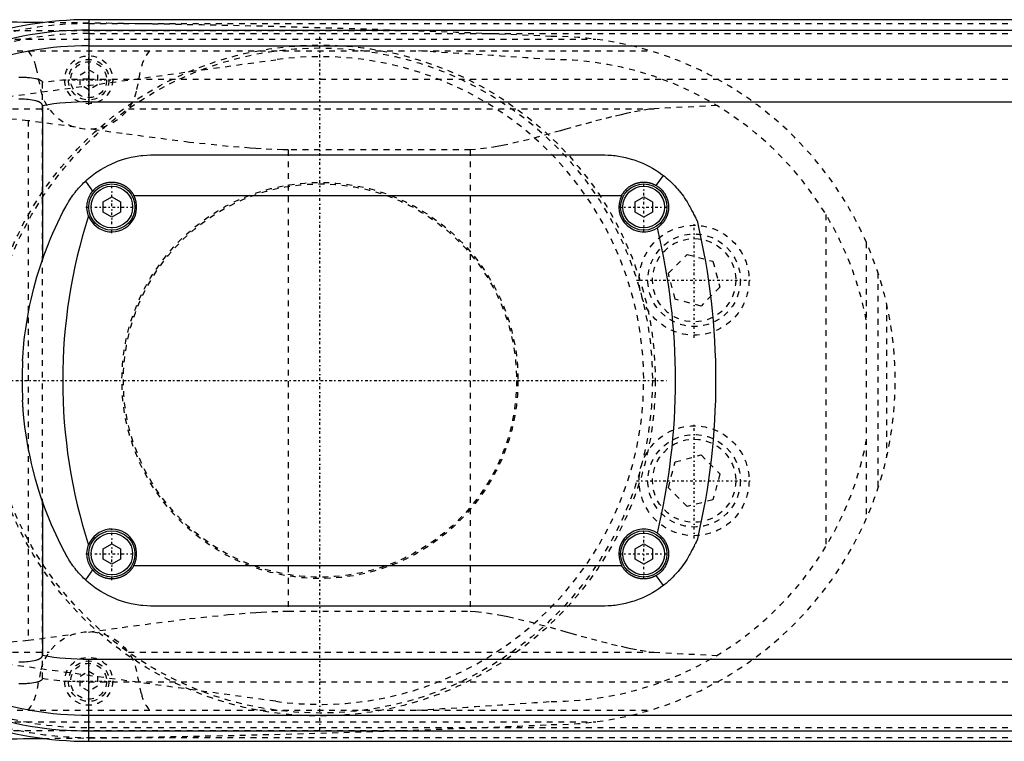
# Model space of a CAD drawing. Extents: x -702 to 139, y -105 to 105.
# Tile 5 of 9: x -452 to -282, y -62 to 62. Entities that reach past the tile are written whole.
import ezdxf

# ---------------------------------------------------------------- set-up
doc = ezdxf.new("R2010")
doc.units = 0
doc.linetypes.add('CENTER', pattern=[1.5, 0.45, -0.5, 0.05, -0.5])
doc.linetypes.add('DASHED', pattern=[2, 1, -1])
for name, color, linetype in [('AM_0', 7, 'CONTINUOUS'), ('AM_3', 7, 'DASHED'), ('AM_7', 7, 'CENTER')]:
    doc.layers.add(name, color=color, linetype=linetype)

msp = doc.modelspace()

# ---------------------------------------------------------------- linework, layer by layer
at = {"layer": 'AM_0', "color": 7, "linetype": 'CONTINUOUS'}
for p, q in [((50, 62.39), (-440, 62.39)), ((-440, 62.39), (-440, 48.19)), ((-440, 60.6), (50, 60.6)), ((-440, 57.89), (50, 57.89)), ((-440, 48.19), (50, 48.19)), ((-448, 47.52), (-448, 20.89)), ((-429, 39), (-351, 39)), ((-440.54, 34.48), (-439.33, 32.73)), ((-341.85, 33.72), (-340.59, 35.44)), ((-437.5, 30.87), (-436, 31.73)), ((-437.5, 29.13), (-437.5, 30.87)), ((-436, 31.73), (-434.5, 30.87)), ((-434.5, 30.87), (-434.5, 29.13)), ((-432.19, 32), (-347.81, 32)), ((-345.5, 30.87), (-344, 31.73)), ((-345.5, 29.13), (-345.5, 30.87)), ((-344, 31.73), (-342.5, 30.87)), ((-342.5, 30.87), (-342.5, 29.13)), ((-436, 28.27), (-437.5, 29.13)), ((-434.5, 29.13), (-436, 28.27)), ((-344, 28.27), (-345.5, 29.13)), ((-342.5, 29.13), (-344, 28.27)), ((-448, -20.89), (-448, -47.52)), ((-437.5, -29.13), (-436, -28.27)), ((-436, -28.27), (-434.5, -29.13)), ((-345.5, -29.13), (-344, -28.27)), ((-344, -28.27), (-342.5, -29.13)), ((-437.5, -30.87), (-437.5, -29.13)), ((-434.5, -29.13), (-434.5, -30.87)), ((-345.5, -30.87), (-345.5, -29.13)), ((-342.5, -29.13), (-342.5, -30.87)), ((-436, -31.73), (-437.5, -30.87)), ((-434.5, -30.87), (-436, -31.73)), ((-432.19, -32), (-347.81, -32)), ((-344, -31.73), (-345.5, -30.87)), ((-342.5, -30.87), (-344, -31.73)), ((-439.33, -32.73), (-440.54, -34.48)), ((-340.59, -35.44), (-341.85, -33.72)), ((-351, -39), (-429, -39)), ((-440, -62.39), (-440, -48.19)), ((-440, -48.19), (50, -48.19)), ((-440, -57.89), (50, -57.89)), ((-440, -60.6), (50, -60.6)), ((-440, -62.39), (50, -62.39))]:
    msp.add_line(p, q, dxfattribs=at)
for points in [[(-448, 47.52, 0), (-448, 47.53, 0), (-448, 47.54, 0), (-448, 47.55, 0), (-448, 47.55, 0), (-448, 47.56, 0), (-448, 47.57, 0), (-448, 47.57, 0), (-448, 47.58, 0), (-448.01, 47.59, 0), (-448.01, 47.6, 0), (-448.01, 47.61, 0), (-448.01, 47.61, 0), (-448.01, 47.62, 0), (-448.01, 47.63, 0), (-448.02, 47.64, 0), (-448.02, 47.65, 0), (-448.02, 47.66, 0), (-448.02, 47.66, 0), (-448.02, 47.67, 0), (-448.03, 47.67, 0), (-448.03, 47.68, 0), (-448.03, 47.69, 0), (-448.03, 47.69, 0), (-448.04, 47.7, 0), (-448.04, 47.71, 0), (-448.04, 47.71, 0), (-448.04, 47.72, 0), (-448.05, 47.73, 0), (-448.05, 47.73, 0), (-448.06, 47.74, 0), (-448.06, 47.75, 0), (-448.07, 47.76, 0), (-448.07, 47.76, 0), (-448.07, 47.77, 0), (-448.07, 47.78, 0), (-448.08, 47.78, 0), (-448.08, 47.79, 0), (-448.09, 47.8, 0), (-448.09, 47.81, 0), (-448.1, 47.81, 0), (-448.1, 47.81, 0), (-448.11, 47.82, 0), (-448.11, 47.83, 0), (-448.12, 47.83, 0), (-448.12, 47.84, 0), (-448.13, 47.85, 0), (-448.13, 47.85, 0), (-448.13, 47.86, 0), (-448.14, 47.86, 0), (-448.15, 47.87, 0), (-448.17, 47.89, 0), (-448.21, 47.93, 0), (-448.23, 47.95, 0), (-448.25, 47.97, 0), (-448.3, 48, 0), (-448.34, 48.03, 0), (-448.39, 48.06, 0), (-448.44, 48.09, 0), (-448.49, 48.11, 0), (-448.51, 48.13, 0), (-448.54, 48.14, 0), (-448.59, 48.16, 0), (-448.64, 48.19, 0), (-448.67, 48.2, 0), (-448.69, 48.21, 0), (-448.75, 48.23, 0), (-448.8, 48.25, 0), (-448.82, 48.26, 0), (-448.85, 48.27, 0), (-448.9, 48.28, 0), (-448.95, 48.3, 0), (-449.13, 48.35, 0), (-449.46, 48.43, 0), (-449.8, 48.49, 0), (-450.14, 48.54, 0), (-450.46, 48.57, 0), (-450.62, 48.58, 0), (-450.78, 48.6, 0), (-451.1, 48.62, 0), (-451.42, 48.63, 0), (-451.74, 48.63, 0), (-452.07, 48.63, 0)], [(-440.54, 34.48, 0), (-440.25, 34.74, 0), (-439.69, 35.22, 0), (-439.11, 35.66, 0), (-438.82, 35.88, 0), (-438.52, 36.08, 0), (-437.91, 36.48, 0), (-437.29, 36.84, 0), (-436.65, 37.18, 0), (-436, 37.49, 0), (-435.35, 37.77, 0), (-435.01, 37.9, 0), (-434.68, 38.02, 0), (-434.01, 38.25, 0), (-433.33, 38.44, 0), (-432.66, 38.6, 0), (-431.98, 38.74, 0), (-431.31, 38.84, 0), (-430.97, 38.89, 0), (-430.64, 38.92, 0), (-429.97, 38.97, 0), (-429.32, 39, 0), (-429, 39, 0)], [(-351, 39, 0), (-350.71, 39, 0), (-350.13, 38.98, 0), (-349.55, 38.94, 0), (-349.25, 38.91, 0), (-348.95, 38.88, 0), (-348.35, 38.79, 0), (-347.75, 38.69, 0), (-347.15, 38.56, 0), (-346.55, 38.41, 0), (-345.95, 38.23, 0), (-345.65, 38.14, 0), (-345.35, 38.03, 0), (-344.76, 37.81, 0), (-344.17, 37.57, 0), (-343.59, 37.3, 0), (-343.02, 37.01, 0), (-342.46, 36.7, 0), (-342.18, 36.53, 0), (-341.91, 36.36, 0), (-341.37, 36.01, 0), (-340.84, 35.63, 0), (-340.59, 35.44, 0)], [(-443.98, 30.04, 0), (-443.9, 30.18, 0), (-443.75, 30.46, 0), (-443.59, 30.73, 0), (-443.51, 30.86, 0), (-443.43, 31, 0), (-443.26, 31.26, 0), (-443.08, 31.52, 0), (-442.91, 31.78, 0), (-442.72, 32.03, 0), (-442.54, 32.29, 0), (-442.44, 32.41, 0), (-442.34, 32.53, 0), (-442.15, 32.78, 0), (-441.95, 33.02, 0), (-441.74, 33.25, 0), (-441.53, 33.49, 0), (-441.32, 33.71, 0), (-441.21, 33.83, 0), (-441.1, 33.94, 0), (-440.88, 34.16, 0), (-440.65, 34.38, 0), (-440.54, 34.48, 0)], [(-439.33, 32.73, 0), (-439.3, 32.75, 0), (-439.25, 32.81, 0), (-439.2, 32.87, 0), (-439.17, 32.9, 0), (-439.15, 32.93, 0), (-439.1, 32.98, 0), (-439.04, 33.04, 0), (-438.99, 33.09, 0), (-438.93, 33.14, 0), (-438.88, 33.19, 0), (-438.85, 33.22, 0), (-438.82, 33.25, 0), (-438.76, 33.3, 0), (-438.7, 33.35, 0), (-438.64, 33.39, 0), (-438.58, 33.44, 0), (-438.51, 33.49, 0), (-438.48, 33.51, 0), (-438.45, 33.53, 0), (-438.39, 33.58, 0), (-438.32, 33.62, 0), (-438.29, 33.64, 0), (-438.25, 33.66, 0), (-438.18, 33.7, 0), (-438.12, 33.74, 0), (-438.08, 33.76, 0), (-438.05, 33.78, 0), (-437.98, 33.82, 0), (-437.9, 33.86, 0), (-437.83, 33.89, 0), (-437.76, 33.92, 0), (-437.69, 33.96, 0), (-437.65, 33.97, 0), (-437.61, 33.99, 0), (-437.54, 34.02, 0), (-437.46, 34.04, 0), (-437.39, 34.07, 0), (-437.31, 34.09, 0), (-437.24, 34.12, 0), (-437.2, 34.13, 0), (-437.16, 34.14, 0), (-437.08, 34.16, 0), (-437.01, 34.18, 0), (-436.93, 34.2, 0), (-436.85, 34.22, 0), (-436.77, 34.23, 0), (-436.73, 34.24, 0), (-436.69, 34.24, 0), (-436.62, 34.26, 0), (-436.54, 34.27, 0), (-436.46, 34.28, 0), (-436.38, 34.28, 0), (-436.31, 34.29, 0), (-436.27, 34.29, 0), (-436.23, 34.29, 0), (-436.15, 34.3, 0), (-436.08, 34.3, 0), (-436, 34.3, 0), (-435.92, 34.3, 0), (-435.85, 34.3, 0), (-435.81, 34.3, 0), (-435.77, 34.29, 0), (-435.69, 34.29, 0), (-435.62, 34.28, 0), (-435.58, 34.28, 0), (-435.54, 34.28, 0), (-435.46, 34.27, 0), (-435.38, 34.26, 0), (-435.34, 34.25, 0), (-435.31, 34.24, 0), (-435.23, 34.23, 0), (-435.15, 34.22, 0), (-435.07, 34.2, 0), (-434.99, 34.18, 0), (-434.92, 34.16, 0), (-434.88, 34.15, 0), (-434.84, 34.14, 0), (-434.76, 34.12, 0), (-434.69, 34.09, 0), (-434.61, 34.07, 0), (-434.54, 34.04, 0), (-434.46, 34.02, 0), (-434.42, 34, 0), (-434.39, 33.99, 0), (-434.31, 33.96, 0), (-434.24, 33.92, 0), (-434.17, 33.89, 0), (-434.09, 33.85, 0), (-434.02, 33.82, 0), (-433.99, 33.8, 0), (-433.95, 33.78, 0), (-433.88, 33.74, 0), (-433.81, 33.7, 0), (-433.75, 33.66, 0), (-433.68, 33.62, 0), (-433.61, 33.58, 0), (-433.58, 33.55, 0), (-433.55, 33.53, 0), (-433.48, 33.49, 0), (-433.42, 33.44, 0), (-433.36, 33.39, 0), (-433.3, 33.34, 0), (-433.24, 33.3, 0), (-433.21, 33.27, 0), (-433.18, 33.25, 0), (-433.12, 33.19, 0), (-433.07, 33.14, 0), (-433.04, 33.12, 0), (-433.01, 33.09, 0), (-432.96, 33.04, 0), (-432.9, 32.98, 0), (-432.88, 32.96, 0), (-432.85, 32.93, 0), (-432.8, 32.87, 0), (-432.75, 32.81, 0), (-432.7, 32.75, 0), (-432.65, 32.69, 0), (-432.6, 32.63, 0), (-432.58, 32.6, 0), (-432.55, 32.57, 0), (-432.51, 32.51, 0), (-432.46, 32.44, 0), (-432.42, 32.38, 0), (-432.37, 32.31, 0), (-432.33, 32.24, 0), (-432.31, 32.21, 0), (-432.29, 32.17, 0), (-432.25, 32.11, 0), (-432.21, 32.04, 0), (-432.19, 32, 0)], [(-347.81, 32, 0), (-347.79, 32.03, 0), (-347.76, 32.09, 0), (-347.73, 32.14, 0), (-347.71, 32.17, 0), (-347.7, 32.2, 0), (-347.66, 32.25, 0), (-347.63, 32.31, 0), (-347.59, 32.36, 0), (-347.56, 32.42, 0), (-347.52, 32.47, 0), (-347.5, 32.5, 0), (-347.48, 32.52, 0), (-347.44, 32.57, 0), (-347.41, 32.63, 0), (-347.37, 32.68, 0), (-347.33, 32.72, 0), (-347.29, 32.77, 0), (-347.27, 32.8, 0), (-347.25, 32.82, 0), (-347.2, 32.87, 0), (-347.16, 32.91, 0), (-347.14, 32.94, 0), (-347.12, 32.96, 0), (-347.08, 33, 0), (-347.03, 33.05, 0), (-347.01, 33.07, 0), (-346.99, 33.09, 0), (-346.94, 33.13, 0), (-346.9, 33.18, 0), (-346.85, 33.22, 0), (-346.8, 33.26, 0), (-346.76, 33.3, 0), (-346.73, 33.32, 0), (-346.71, 33.34, 0), (-346.66, 33.38, 0), (-346.61, 33.42, 0), (-346.56, 33.46, 0), (-346.5, 33.5, 0), (-346.45, 33.53, 0), (-346.42, 33.55, 0), (-346.4, 33.57, 0), (-346.34, 33.6, 0), (-346.29, 33.64, 0), (-346.24, 33.67, 0), (-346.18, 33.71, 0), (-346.12, 33.74, 0), (-346.1, 33.75, 0), (-346.07, 33.77, 0), (-346.01, 33.8, 0), (-345.95, 33.83, 0), (-345.89, 33.86, 0), (-345.84, 33.89, 0), (-345.78, 33.92, 0), (-345.75, 33.93, 0), (-345.72, 33.94, 0), (-345.66, 33.97, 0), (-345.6, 33.99, 0), (-345.54, 34.02, 0), (-345.47, 34.04, 0), (-345.41, 34.06, 0), (-345.38, 34.07, 0), (-345.35, 34.08, 0), (-345.29, 34.1, 0), (-345.23, 34.12, 0), (-345.2, 34.13, 0), (-345.16, 34.14, 0), (-345.1, 34.16, 0), (-345.04, 34.17, 0), (-345.01, 34.18, 0), (-344.98, 34.19, 0), (-344.91, 34.2, 0), (-344.85, 34.22, 0), (-344.79, 34.23, 0), (-344.72, 34.24, 0), (-344.66, 34.25, 0), (-344.63, 34.25, 0), (-344.6, 34.26, 0), (-344.53, 34.27, 0), (-344.47, 34.27, 0), (-344.41, 34.28, 0), (-344.34, 34.29, 0), (-344.28, 34.29, 0), (-344.25, 34.29, 0), (-344.22, 34.29, 0), (-344.15, 34.3, 0), (-344.09, 34.3, 0), (-344.03, 34.3, 0), (-343.97, 34.3, 0), (-343.91, 34.3, 0), (-343.87, 34.3, 0), (-343.84, 34.3, 0), (-343.78, 34.29, 0), (-343.72, 34.29, 0), (-343.65, 34.29, 0), (-343.59, 34.28, 0), (-343.53, 34.27, 0), (-343.5, 34.27, 0), (-343.47, 34.27, 0), (-343.4, 34.26, 0), (-343.34, 34.25, 0), (-343.27, 34.24, 0), (-343.21, 34.23, 0), (-343.15, 34.21, 0), (-343.12, 34.21, 0), (-343.08, 34.2, 0), (-343.02, 34.19, 0), (-342.96, 34.17, 0), (-342.93, 34.16, 0), (-342.9, 34.16, 0), (-342.83, 34.14, 0), (-342.77, 34.12, 0), (-342.74, 34.11, 0), (-342.71, 34.1, 0), (-342.65, 34.08, 0), (-342.58, 34.06, 0), (-342.52, 34.04, 0), (-342.46, 34.02, 0), (-342.4, 33.99, 0), (-342.37, 33.98, 0), (-342.34, 33.97, 0), (-342.28, 33.94, 0), (-342.22, 33.92, 0), (-342.16, 33.89, 0), (-342.1, 33.86, 0), (-342.05, 33.83, 0), (-342.02, 33.82, 0), (-341.99, 33.8, 0), (-341.93, 33.77, 0), (-341.87, 33.74, 0), (-341.85, 33.72, 0)], [(-340.59, 35.44, 0), (-340.43, 35.31, 0), (-340.11, 35.05, 0), (-339.8, 34.79, 0), (-339.65, 34.65, 0), (-339.5, 34.52, 0), (-339.21, 34.24, 0), (-338.92, 33.96, 0), (-338.64, 33.67, 0), (-338.37, 33.38, 0), (-338.11, 33.09, 0), (-337.98, 32.93, 0), (-337.86, 32.78, 0), (-337.61, 32.48, 0), (-337.37, 32.17, 0), (-337.14, 31.85, 0), (-336.92, 31.53, 0), (-336.71, 31.21, 0), (-336.6, 31.04, 0), (-336.5, 30.88, 0), (-336.3, 30.55, 0), (-336.11, 30.21, 0), (-336.02, 30.04, 0)], [(-440.03, 28.49, 0), (-440.07, 28.61, 0), (-440.14, 28.85, 0), (-440.2, 29.09, 0), (-440.23, 29.21, 0), (-440.25, 29.34, 0), (-440.28, 29.58, 0), (-440.3, 29.83, 0), (-440.3, 30.08, 0), (-440.29, 30.33, 0), (-440.26, 30.58, 0), (-440.24, 30.7, 0), (-440.22, 30.82, 0), (-440.17, 31.07, 0), (-440.1, 31.31, 0), (-440.01, 31.54, 0), (-439.92, 31.77, 0), (-439.81, 32, 0), (-439.75, 32.11, 0), (-439.69, 32.21, 0), (-439.55, 32.42, 0), (-439.4, 32.63, 0), (-439.33, 32.73, 0)], [(-341.85, 33.72, 0), (-341.81, 33.7, 0), (-341.74, 33.66, 0), (-341.67, 33.62, 0), (-341.64, 33.59, 0), (-341.61, 33.57, 0), (-341.54, 33.53, 0), (-341.48, 33.48, 0), (-341.41, 33.43, 0), (-341.35, 33.38, 0), (-341.28, 33.33, 0), (-341.25, 33.31, 0), (-341.22, 33.28, 0), (-341.16, 33.23, 0), (-341.1, 33.18, 0), (-341.04, 33.12, 0), (-340.98, 33.07, 0), (-340.93, 33.01, 0), (-340.9, 32.98, 0), (-340.87, 32.95, 0), (-340.82, 32.89, 0), (-340.76, 32.83, 0), (-340.74, 32.8, 0), (-340.71, 32.77, 0), (-340.66, 32.71, 0), (-340.61, 32.64, 0), (-340.58, 32.61, 0), (-340.56, 32.58, 0), (-340.51, 32.51, 0), (-340.46, 32.45, 0), (-340.42, 32.38, 0), (-340.37, 32.31, 0), (-340.33, 32.24, 0), (-340.31, 32.21, 0), (-340.29, 32.17, 0), (-340.25, 32.1, 0), (-340.21, 32.03, 0), (-340.17, 31.96, 0), (-340.14, 31.89, 0), (-340.1, 31.82, 0), (-340.09, 31.78, 0), (-340.07, 31.74, 0), (-340.04, 31.67, 0), (-340.01, 31.59, 0), (-339.98, 31.52, 0), (-339.95, 31.44, 0), (-339.92, 31.36, 0), (-339.91, 31.32, 0), (-339.9, 31.28, 0), (-339.87, 31.2, 0), (-339.85, 31.13, 0), (-339.83, 31.05, 0), (-339.81, 30.97, 0), (-339.79, 30.89, 0), (-339.78, 30.85, 0), (-339.78, 30.81, 0), (-339.76, 30.73, 0), (-339.75, 30.65, 0), (-339.74, 30.57, 0), (-339.73, 30.49, 0), (-339.72, 30.41, 0), (-339.72, 30.37, 0), (-339.71, 30.33, 0), (-339.71, 30.24, 0), (-339.7, 30.16, 0), (-339.7, 30.12, 0), (-339.7, 30.08, 0), (-339.7, 30, 0), (-339.7, 29.92, 0), (-339.7, 29.88, 0), (-339.7, 29.84, 0), (-339.71, 29.76, 0), (-339.71, 29.68, 0), (-339.72, 29.6, 0), (-339.73, 29.52, 0), (-339.74, 29.44, 0), (-339.74, 29.4, 0), (-339.75, 29.36, 0), (-339.76, 29.28, 0), (-339.78, 29.2, 0), (-339.79, 29.12, 0), (-339.81, 29.04, 0), (-339.83, 28.96, 0), (-339.84, 28.92, 0), (-339.85, 28.88, 0), (-339.87, 28.8, 0), (-339.89, 28.73, 0), (-339.92, 28.65, 0), (-339.94, 28.57, 0), (-339.97, 28.5, 0), (-339.98, 28.46, 0), (-340, 28.42, 0), (-340.03, 28.35, 0), (-340.06, 28.28, 0), (-340.09, 28.2, 0), (-340.13, 28.13, 0), (-340.16, 28.06, 0), (-340.18, 28.02, 0), (-340.2, 27.99, 0), (-340.24, 27.91, 0), (-340.28, 27.84, 0), (-340.32, 27.78, 0), (-340.36, 27.71, 0), (-340.41, 27.64, 0), (-340.43, 27.61, 0), (-340.45, 27.57, 0), (-340.5, 27.51, 0), (-340.54, 27.44, 0), (-340.57, 27.41, 0), (-340.59, 27.38, 0), (-340.64, 27.31, 0), (-340.69, 27.25, 0), (-340.72, 27.22, 0), (-340.75, 27.19, 0), (-340.8, 27.13, 0), (-340.85, 27.07, 0), (-340.91, 27.01, 0), (-340.97, 26.95, 0), (-341.03, 26.89, 0), (-341.06, 26.87, 0), (-341.09, 26.84, 0), (-341.15, 26.78, 0), (-341.21, 26.73, 0), (-341.27, 26.68, 0), (-341.33, 26.63, 0), (-341.4, 26.58, 0), (-341.43, 26.55, 0), (-341.46, 26.53, 0), (-341.53, 26.48, 0), (-341.6, 26.43, 0), (-341.63, 26.41, 0)], [(-451.44, 3.41, 0), (-451.44, 3.41, 0), (-451.44, 3.41, 0), (-451.44, 3.41, 0), (-451.44, 3.41, 0), (-451.44, 3.41, 0), (-451.44, 3.41, 0), (-451.44, 3.41, 0), (-451.44, 3.41, 0), (-451.44, 3.41, 0), (-451.44, 3.42, 0), (-451.44, 3.42, 0), (-451.44, 3.42, 0), (-451.44, 3.42, 0), (-451.44, 3.42, 0), (-451.44, 3.42, 0), (-451.44, 3.42, 0), (-451.44, 3.42, 0), (-451.44, 3.42, 0), (-451.44, 3.42, 0), (-451.44, 3.42, 0), (-451.44, 3.42, 0), (-451.44, 3.42, 0), (-451.44, 3.42, 0), (-451.44, 3.42, 0), (-451.44, 3.42, 0), (-451.44, 3.42, 0), (-451.44, 3.42, 0), (-451.44, 3.42, 0), (-451.44, 3.42, 0), (-451.44, 3.42, 0), (-451.44, 3.42, 0), (-451.44, 3.42, 0), (-451.44, 3.42, 0), (-451.44, 3.42, 0), (-451.44, 3.43, 0), (-451.44, 3.43, 0), (-451.44, 3.43, 0), (-451.44, 3.43, 0), (-451.44, 3.44, 0), (-451.44, 3.45, 0), (-451.44, 3.45, 0), (-451.44, 3.46, 0), (-451.44, 3.46, 0), (-451.44, 3.47, 0), (-451.44, 3.48, 0), (-451.44, 3.49, 0), (-451.44, 3.5, 0), (-451.44, 3.5, 0), (-451.44, 3.51, 0), (-451.44, 3.52, 0), (-451.44, 3.53, 0), (-451.44, 3.53, 0), (-451.43, 3.54, 0), (-451.43, 3.55, 0), (-451.43, 3.56, 0), (-451.43, 3.56, 0), (-451.43, 3.57, 0), (-451.43, 3.58, 0), (-451.43, 3.59, 0), (-451.43, 3.63, 0), (-451.43, 3.7, 0), (-451.42, 3.77, 0), (-451.42, 3.85, 0), (-451.41, 3.94, 0), (-451.41, 3.98, 0), (-451.41, 4.03, 0), (-451.4, 4.12, 0), (-451.39, 4.23, 0), (-451.36, 4.63, 0), (-451.33, 5.03, 0), (-451.3, 5.47, 0), (-451.21, 6.44, 0), (-451.08, 7.57, 0), (-450.9, 8.91, 0), (-450.67, 10.45, 0), (-450.36, 12.16, 0), (-450.17, 13.07, 0), (-449.97, 14.02, 0), (-449.49, 15.98, 0), (-448.95, 17.91, 0), (-448.36, 19.84, 0), (-447.69, 21.74, 0), (-446.97, 23.63, 0), (-446.59, 24.56, 0), (-446.19, 25.49, 0), (-445.35, 27.33, 0), (-444.45, 29.15, 0), (-443.98, 30.04, 0)], [(-336.02, 30.04, 0), (-335.97, 29.95, 0), (-335.87, 29.75, 0), (-335.77, 29.56, 0), (-335.71, 29.46, 0), (-335.66, 29.36, 0), (-335.56, 29.16, 0), (-335.46, 28.97, 0), (-335.36, 28.78, 0), (-335.27, 28.59, 0), (-335.18, 28.41, 0), (-335.13, 28.33, 0), (-335.09, 28.24, 0), (-335.01, 28.08, 0), (-334.94, 27.93, 0), (-334.9, 27.84, 0), (-334.89, 27.82, 0), (-334.87, 27.8, 0), (-334.87, 27.79, 0), (-334.86, 27.77, 0), (-334.85, 27.75, 0), (-334.84, 27.73, 0), (-334.83, 27.71, 0), (-334.82, 27.69, 0), (-334.81, 27.67, 0), (-334.81, 27.66, 0), (-334.8, 27.65, 0), (-334.79, 27.63, 0), (-334.78, 27.61, 0), (-334.77, 27.59, 0), (-334.76, 27.57, 0), (-334.76, 27.55, 0), (-334.75, 27.54, 0), (-334.75, 27.54, 0), (-334.74, 27.52, 0), (-334.73, 27.5, 0), (-334.73, 27.5, 0), (-334.72, 27.49, 0), (-334.72, 27.47, 0), (-334.71, 27.46, 0), (-334.71, 27.45, 0), (-334.7, 27.45, 0), (-334.7, 27.43, 0), (-334.69, 27.42, 0), (-334.69, 27.41, 0), (-334.68, 27.4, 0), (-334.68, 27.39, 0), (-334.68, 27.39, 0), (-334.67, 27.38, 0), (-334.67, 27.38, 0), (-334.67, 27.37, 0), (-334.67, 27.36, 0), (-334.66, 27.36, 0), (-334.66, 27.36, 0), (-334.66, 27.35, 0), (-334.66, 27.35, 0), (-334.66, 27.35, 0), (-334.66, 27.35, 0), (-334.66, 27.35, 0)], [(-443.98, -30.04, 0), (-444.41, -29.21, 0), (-445.25, -27.54, 0), (-446.04, -25.84, 0), (-446.41, -24.98, 0), (-446.78, -24.12, 0), (-447.46, -22.38, 0), (-448.09, -20.62, 0), (-448.67, -18.85, 0), (-449.2, -17.06, 0), (-449.67, -15.26, 0), (-449.89, -14.36, 0), (-450.09, -13.45, 0), (-450.46, -11.63, 0), (-450.77, -9.81, 0), (-451.03, -8.01, 0), (-451.21, -6.45, 0), (-451.32, -5.17, 0), (-451.36, -4.67, 0), (-451.37, -4.59, 0), (-451.38, -4.45, 0), (-451.39, -4.32, 0), (-451.39, -4.26, 0), (-451.39, -4.2, 0), (-451.4, -4.09, 0), (-451.41, -3.99, 0), (-451.41, -3.9, 0), (-451.42, -3.82, 0), (-451.42, -3.75, 0), (-451.42, -3.72, 0), (-451.43, -3.68, 0), (-451.43, -3.63, 0), (-451.43, -3.58, 0), (-451.43, -3.55, 0), (-451.43, -3.54, 0), (-451.43, -3.54, 0), (-451.44, -3.53, 0), (-451.44, -3.53, 0), (-451.44, -3.52, 0), (-451.44, -3.52, 0), (-451.44, -3.51, 0), (-451.44, -3.51, 0), (-451.44, -3.5, 0), (-451.44, -3.5, 0), (-451.44, -3.49, 0), (-451.44, -3.49, 0), (-451.44, -3.48, 0), (-451.44, -3.48, 0), (-451.44, -3.47, 0), (-451.44, -3.47, 0), (-451.44, -3.47, 0), (-451.44, -3.47, 0), (-451.44, -3.46, 0), (-451.44, -3.46, 0), (-451.44, -3.45, 0), (-451.44, -3.45, 0), (-451.44, -3.45, 0), (-451.44, -3.45, 0), (-451.44, -3.44, 0), (-451.44, -3.44, 0), (-451.44, -3.44, 0), (-451.44, -3.44, 0), (-451.44, -3.43, 0), (-451.44, -3.43, 0), (-451.44, -3.43, 0), (-451.44, -3.43, 0), (-451.44, -3.42, 0), (-451.44, -3.42, 0), (-451.44, -3.42, 0), (-451.44, -3.42, 0), (-451.44, -3.42, 0), (-451.44, -3.42, 0), (-451.44, -3.42, 0), (-451.44, -3.42, 0), (-451.44, -3.41, 0), (-451.44, -3.41, 0), (-451.44, -3.41, 0)], [(-341.63, -26.41, 0), (-341.6, -26.43, 0), (-341.53, -26.48, 0), (-341.46, -26.53, 0), (-341.43, -26.55, 0), (-341.4, -26.58, 0), (-341.33, -26.63, 0), (-341.27, -26.68, 0), (-341.21, -26.73, 0), (-341.15, -26.78, 0), (-341.08, -26.84, 0), (-341.06, -26.87, 0), (-341.03, -26.89, 0), (-340.97, -26.95, 0), (-340.91, -27.01, 0), (-340.85, -27.07, 0), (-340.8, -27.13, 0), (-340.75, -27.19, 0), (-340.72, -27.22, 0), (-340.69, -27.25, 0), (-340.64, -27.31, 0), (-340.59, -27.38, 0), (-340.57, -27.41, 0), (-340.54, -27.44, 0), (-340.5, -27.51, 0), (-340.45, -27.57, 0), (-340.43, -27.61, 0), (-340.41, -27.64, 0), (-340.36, -27.71, 0), (-340.32, -27.78, 0), (-340.28, -27.84, 0), (-340.24, -27.91, 0), (-340.2, -27.99, 0), (-340.18, -28.02, 0), (-340.16, -28.06, 0), (-340.13, -28.13, 0), (-340.09, -28.2, 0), (-340.06, -28.28, 0), (-340.03, -28.35, 0), (-340, -28.42, 0), (-339.98, -28.46, 0), (-339.97, -28.5, 0), (-339.94, -28.57, 0), (-339.92, -28.65, 0), (-339.89, -28.73, 0), (-339.87, -28.8, 0), (-339.85, -28.88, 0), (-339.84, -28.92, 0), (-339.83, -28.96, 0), (-339.81, -29.04, 0), (-339.79, -29.12, 0), (-339.78, -29.2, 0), (-339.76, -29.28, 0), (-339.75, -29.36, 0), (-339.74, -29.4, 0), (-339.74, -29.44, 0), (-339.73, -29.52, 0), (-339.72, -29.6, 0), (-339.71, -29.68, 0), (-339.71, -29.76, 0), (-339.7, -29.84, 0), (-339.7, -29.88, 0), (-339.7, -29.92, 0), (-339.7, -30, 0), (-339.7, -30.08, 0), (-339.7, -30.12, 0), (-339.7, -30.16, 0), (-339.71, -30.24, 0), (-339.71, -30.32, 0), (-339.72, -30.37, 0), (-339.72, -30.41, 0), (-339.73, -30.49, 0), (-339.74, -30.57, 0), (-339.75, -30.65, 0), (-339.76, -30.73, 0), (-339.78, -30.81, 0), (-339.78, -30.85, 0), (-339.79, -30.89, 0), (-339.81, -30.97, 0), (-339.83, -31.05, 0), (-339.85, -31.13, 0), (-339.87, -31.21, 0), (-339.9, -31.28, 0), (-339.91, -31.32, 0), (-339.92, -31.36, 0), (-339.95, -31.44, 0), (-339.98, -31.52, 0), (-340.01, -31.59, 0), (-340.04, -31.67, 0), (-340.07, -31.74, 0), (-340.09, -31.78, 0), (-340.1, -31.82, 0), (-340.14, -31.89, 0), (-340.17, -31.96, 0), (-340.21, -32.03, 0), (-340.25, -32.1, 0), (-340.29, -32.17, 0), (-340.31, -32.21, 0), (-340.33, -32.24, 0), (-340.37, -32.31, 0), (-340.42, -32.38, 0), (-340.46, -32.45, 0), (-340.51, -32.51, 0), (-340.56, -32.58, 0), (-340.58, -32.61, 0), (-340.61, -32.64, 0), (-340.66, -32.71, 0), (-340.71, -32.77, 0), (-340.74, -32.8, 0), (-340.76, -32.83, 0), (-340.82, -32.89, 0), (-340.87, -32.95, 0), (-340.9, -32.98, 0), (-340.93, -33.01, 0), (-340.98, -33.07, 0), (-341.04, -33.12, 0), (-341.1, -33.18, 0), (-341.16, -33.23, 0), (-341.22, -33.28, 0), (-341.25, -33.31, 0), (-341.28, -33.33, 0), (-341.35, -33.38, 0), (-341.41, -33.43, 0), (-341.48, -33.48, 0), (-341.54, -33.53, 0), (-341.61, -33.57, 0), (-341.64, -33.6, 0), (-341.67, -33.62, 0), (-341.74, -33.66, 0), (-341.81, -33.7, 0), (-341.85, -33.72, 0)], [(-439.33, -32.73, 0), (-439.4, -32.63, 0), (-439.55, -32.43, 0), (-439.69, -32.21, 0), (-439.75, -32.11, 0), (-439.81, -32, 0), (-439.92, -31.77, 0), (-440.01, -31.54, 0), (-440.1, -31.31, 0), (-440.17, -31.07, 0), (-440.22, -30.82, 0), (-440.24, -30.7, 0), (-440.26, -30.58, 0), (-440.29, -30.33, 0), (-440.3, -30.08, 0), (-440.3, -29.83, 0), (-440.28, -29.58, 0), (-440.25, -29.34, 0), (-440.23, -29.21, 0), (-440.2, -29.09, 0), (-440.14, -28.85, 0), (-440.07, -28.61, 0), (-440.03, -28.49, 0)], [(-334.66, -27.35, 0), (-334.66, -27.35, 0), (-334.66, -27.35, 0), (-334.66, -27.35, 0), (-334.66, -27.35, 0), (-334.66, -27.36, 0), (-334.66, -27.36, 0), (-334.67, -27.37, 0), (-334.67, -27.37, 0), (-334.67, -27.38, 0), (-334.68, -27.39, 0), (-334.68, -27.39, 0), (-334.68, -27.39, 0), (-334.68, -27.4, 0), (-334.69, -27.41, 0), (-334.69, -27.42, 0), (-334.7, -27.44, 0), (-334.71, -27.45, 0), (-334.71, -27.46, 0), (-334.71, -27.46, 0), (-334.72, -27.48, 0), (-334.73, -27.49, 0), (-334.73, -27.5, 0), (-334.73, -27.51, 0), (-334.74, -27.52, 0), (-334.75, -27.54, 0), (-334.75, -27.55, 0), (-334.76, -27.56, 0), (-334.77, -27.58, 0), (-334.78, -27.6, 0), (-334.79, -27.61, 0), (-334.79, -27.63, 0), (-334.8, -27.65, 0), (-334.81, -27.67, 0), (-334.81, -27.68, 0), (-334.83, -27.7, 0), (-334.84, -27.72, 0), (-334.85, -27.74, 0), (-334.86, -27.76, 0), (-334.87, -27.79, 0), (-334.87, -27.8, 0), (-334.88, -27.81, 0), (-334.89, -27.83, 0), (-334.9, -27.86, 0), (-334.95, -27.94, 0), (-335.02, -28.1, 0), (-335.11, -28.27, 0), (-335.15, -28.36, 0), (-335.19, -28.44, 0), (-335.28, -28.62, 0), (-335.37, -28.8, 0), (-335.47, -28.99, 0), (-335.56, -29.17, 0), (-335.66, -29.36, 0), (-335.71, -29.46, 0), (-335.77, -29.56, 0), (-335.87, -29.75, 0), (-335.97, -29.95, 0), (-336.02, -30.04, 0)], [(-440.54, -34.48, 0), (-440.65, -34.38, 0), (-440.88, -34.16, 0), (-441.1, -33.94, 0), (-441.21, -33.83, 0), (-441.32, -33.71, 0), (-441.53, -33.49, 0), (-441.74, -33.25, 0), (-441.95, -33.02, 0), (-442.15, -32.78, 0), (-442.34, -32.53, 0), (-442.44, -32.41, 0), (-442.54, -32.29, 0), (-442.72, -32.04, 0), (-442.9, -31.78, 0), (-443.08, -31.52, 0), (-443.26, -31.26, 0), (-443.42, -31, 0), (-443.51, -30.86, 0), (-443.59, -30.73, 0), (-443.75, -30.46, 0), (-443.9, -30.18, 0), (-443.98, -30.04, 0)], [(-336.02, -30.04, 0), (-336.12, -30.22, 0), (-336.31, -30.56, 0), (-336.51, -30.9, 0), (-336.62, -31.06, 0), (-336.72, -31.23, 0), (-336.94, -31.56, 0), (-337.17, -31.89, 0), (-337.41, -32.21, 0), (-337.65, -32.53, 0), (-337.91, -32.84, 0), (-338.04, -33, 0), (-338.17, -33.15, 0), (-338.43, -33.45, 0), (-338.71, -33.74, 0), (-338.98, -34.02, 0), (-339.26, -34.3, 0), (-339.55, -34.57, 0), (-339.7, -34.7, 0), (-339.84, -34.83, 0), (-340.14, -35.08, 0), (-340.44, -35.32, 0), (-340.59, -35.44, 0)], [(-432.19, -32, 0), (-432.21, -32.04, 0), (-432.25, -32.11, 0), (-432.29, -32.17, 0), (-432.31, -32.21, 0), (-432.33, -32.24, 0), (-432.37, -32.31, 0), (-432.42, -32.38, 0), (-432.46, -32.44, 0), (-432.51, -32.51, 0), (-432.55, -32.57, 0), (-432.58, -32.6, 0), (-432.6, -32.63, 0), (-432.65, -32.69, 0), (-432.7, -32.75, 0), (-432.75, -32.81, 0), (-432.8, -32.87, 0), (-432.85, -32.93, 0), (-432.88, -32.95, 0), (-432.9, -32.98, 0), (-432.96, -33.04, 0), (-433.01, -33.09, 0), (-433.04, -33.12, 0), (-433.06, -33.14, 0), (-433.12, -33.19, 0), (-433.18, -33.25, 0), (-433.21, -33.27, 0), (-433.24, -33.3, 0), (-433.3, -33.34, 0), (-433.36, -33.39, 0), (-433.42, -33.44, 0), (-433.48, -33.49, 0), (-433.55, -33.53, 0), (-433.58, -33.55, 0), (-433.61, -33.58, 0), (-433.68, -33.62, 0), (-433.75, -33.66, 0), (-433.81, -33.7, 0), (-433.88, -33.74, 0), (-433.95, -33.78, 0), (-433.99, -33.8, 0), (-434.02, -33.82, 0), (-434.09, -33.85, 0), (-434.17, -33.89, 0), (-434.24, -33.92, 0), (-434.31, -33.96, 0), (-434.39, -33.99, 0), (-434.42, -34, 0), (-434.46, -34.02, 0), (-434.54, -34.04, 0), (-434.61, -34.07, 0), (-434.69, -34.09, 0), (-434.76, -34.12, 0), (-434.84, -34.14, 0), (-434.88, -34.15, 0), (-434.92, -34.16, 0), (-434.99, -34.18, 0), (-435.07, -34.2, 0), (-435.15, -34.21, 0), (-435.23, -34.23, 0), (-435.3, -34.24, 0), (-435.34, -34.25, 0), (-435.38, -34.26, 0), (-435.46, -34.27, 0), (-435.54, -34.28, 0), (-435.58, -34.28, 0), (-435.61, -34.28, 0), (-435.69, -34.29, 0), (-435.77, -34.29, 0), (-435.81, -34.3, 0), (-435.85, -34.3, 0), (-435.92, -34.3, 0), (-436, -34.3, 0), (-436.07, -34.3, 0), (-436.15, -34.3, 0), (-436.23, -34.29, 0), (-436.27, -34.29, 0), (-436.31, -34.29, 0), (-436.38, -34.28, 0), (-436.46, -34.28, 0), (-436.54, -34.27, 0), (-436.62, -34.26, 0), (-436.69, -34.24, 0), (-436.73, -34.24, 0), (-436.77, -34.23, 0), (-436.85, -34.22, 0), (-436.93, -34.2, 0), (-437, -34.18, 0), (-437.08, -34.16, 0), (-437.16, -34.14, 0), (-437.2, -34.13, 0), (-437.24, -34.12, 0), (-437.31, -34.1, 0), (-437.39, -34.07, 0), (-437.46, -34.04, 0), (-437.54, -34.02, 0), (-437.61, -33.99, 0), (-437.65, -33.97, 0), (-437.69, -33.96, 0), (-437.76, -33.92, 0), (-437.83, -33.89, 0), (-437.9, -33.86, 0), (-437.98, -33.82, 0), (-438.05, -33.78, 0), (-438.08, -33.76, 0), (-438.12, -33.74, 0), (-438.18, -33.7, 0), (-438.25, -33.66, 0), (-438.29, -33.64, 0), (-438.32, -33.62, 0), (-438.39, -33.58, 0), (-438.45, -33.53, 0), (-438.48, -33.51, 0), (-438.52, -33.49, 0), (-438.58, -33.44, 0), (-438.64, -33.39, 0), (-438.7, -33.35, 0), (-438.76, -33.3, 0), (-438.82, -33.25, 0), (-438.85, -33.22, 0), (-438.88, -33.2, 0), (-438.93, -33.14, 0), (-438.99, -33.09, 0), (-439.04, -33.04, 0), (-439.1, -32.98, 0), (-439.15, -32.93, 0), (-439.17, -32.9, 0), (-439.2, -32.87, 0), (-439.25, -32.81, 0), (-439.3, -32.75, 0), (-439.33, -32.73, 0)], [(-341.85, -33.72, 0), (-341.87, -33.74, 0), (-341.93, -33.77, 0), (-341.99, -33.8, 0), (-342.02, -33.82, 0), (-342.05, -33.83, 0), (-342.1, -33.86, 0), (-342.16, -33.89, 0), (-342.22, -33.92, 0), (-342.28, -33.94, 0), (-342.34, -33.97, 0), (-342.37, -33.98, 0), (-342.4, -33.99, 0), (-342.46, -34.02, 0), (-342.52, -34.04, 0), (-342.58, -34.06, 0), (-342.65, -34.08, 0), (-342.71, -34.1, 0), (-342.74, -34.11, 0), (-342.77, -34.12, 0), (-342.83, -34.14, 0), (-342.9, -34.16, 0), (-342.93, -34.16, 0), (-342.96, -34.17, 0), (-343.02, -34.19, 0), (-343.08, -34.2, 0), (-343.12, -34.21, 0), (-343.15, -34.21, 0), (-343.21, -34.23, 0), (-343.27, -34.24, 0), (-343.34, -34.25, 0), (-343.4, -34.26, 0), (-343.47, -34.27, 0), (-343.5, -34.27, 0), (-343.53, -34.27, 0), (-343.59, -34.28, 0), (-343.65, -34.29, 0), (-343.72, -34.29, 0), (-343.78, -34.29, 0), (-343.84, -34.3, 0), (-343.87, -34.3, 0), (-343.91, -34.3, 0), (-343.97, -34.3, 0), (-344.03, -34.3, 0), (-344.09, -34.3, 0), (-344.15, -34.3, 0), (-344.22, -34.29, 0), (-344.25, -34.29, 0), (-344.28, -34.29, 0), (-344.34, -34.29, 0), (-344.41, -34.28, 0), (-344.47, -34.27, 0), (-344.53, -34.27, 0), (-344.6, -34.26, 0), (-344.63, -34.25, 0), (-344.66, -34.25, 0), (-344.72, -34.24, 0), (-344.79, -34.23, 0), (-344.85, -34.22, 0), (-344.91, -34.2, 0), (-344.98, -34.19, 0), (-345.01, -34.18, 0), (-345.04, -34.17, 0), (-345.1, -34.16, 0), (-345.16, -34.14, 0), (-345.2, -34.13, 0), (-345.23, -34.12, 0), (-345.29, -34.1, 0), (-345.35, -34.08, 0), (-345.38, -34.07, 0), (-345.41, -34.06, 0), (-345.47, -34.04, 0), (-345.54, -34.02, 0), (-345.6, -33.99, 0), (-345.66, -33.97, 0), (-345.72, -33.94, 0), (-345.75, -33.93, 0), (-345.78, -33.92, 0), (-345.84, -33.89, 0), (-345.89, -33.86, 0), (-345.95, -33.83, 0), (-346.01, -33.8, 0), (-346.07, -33.77, 0), (-346.1, -33.75, 0), (-346.12, -33.74, 0), (-346.18, -33.71, 0), (-346.24, -33.67, 0), (-346.29, -33.64, 0), (-346.34, -33.6, 0), (-346.4, -33.57, 0), (-346.42, -33.55, 0), (-346.45, -33.53, 0), (-346.5, -33.5, 0), (-346.56, -33.46, 0), (-346.61, -33.42, 0), (-346.66, -33.38, 0), (-346.71, -33.34, 0), (-346.73, -33.32, 0), (-346.76, -33.3, 0), (-346.8, -33.26, 0), (-346.85, -33.22, 0), (-346.9, -33.18, 0), (-346.94, -33.13, 0), (-346.99, -33.09, 0), (-347.01, -33.07, 0), (-347.03, -33.05, 0), (-347.08, -33, 0), (-347.12, -32.96, 0), (-347.14, -32.94, 0), (-347.16, -32.91, 0), (-347.2, -32.87, 0), (-347.25, -32.82, 0), (-347.27, -32.8, 0), (-347.29, -32.77, 0), (-347.33, -32.72, 0), (-347.37, -32.68, 0), (-347.41, -32.63, 0), (-347.44, -32.57, 0), (-347.48, -32.52, 0), (-347.5, -32.5, 0), (-347.52, -32.47, 0), (-347.56, -32.42, 0), (-347.59, -32.36, 0), (-347.63, -32.31, 0), (-347.66, -32.25, 0), (-347.7, -32.2, 0), (-347.71, -32.17, 0), (-347.73, -32.14, 0), (-347.76, -32.09, 0), (-347.79, -32.03, 0), (-347.81, -32, 0)], [(-429, -39, 0), (-429.32, -39, 0), (-429.97, -38.97, 0), (-430.64, -38.92, 0), (-430.97, -38.89, 0), (-431.31, -38.84, 0), (-431.98, -38.74, 0), (-432.66, -38.6, 0), (-433.33, -38.44, 0), (-434.01, -38.25, 0), (-434.68, -38.02, 0), (-435.01, -37.9, 0), (-435.35, -37.77, 0), (-436, -37.49, 0), (-436.65, -37.18, 0), (-437.29, -36.84, 0), (-437.91, -36.48, 0), (-438.52, -36.08, 0), (-438.82, -35.88, 0), (-439.11, -35.66, 0), (-439.69, -35.22, 0), (-440.25, -34.74, 0), (-440.54, -34.48, 0)], [(-340.59, -35.44, 0), (-340.84, -35.63, 0), (-341.37, -36.01, 0), (-341.91, -36.36, 0), (-342.18, -36.53, 0), (-342.46, -36.7, 0), (-343.02, -37.01, 0), (-343.59, -37.3, 0), (-344.17, -37.57, 0), (-344.76, -37.81, 0), (-345.35, -38.03, 0), (-345.65, -38.14, 0), (-345.95, -38.23, 0), (-346.55, -38.41, 0), (-347.15, -38.56, 0), (-347.75, -38.69, 0), (-348.35, -38.79, 0), (-348.95, -38.88, 0), (-349.25, -38.91, 0), (-349.55, -38.94, 0), (-350.13, -38.98, 0), (-350.71, -39, 0), (-351, -39, 0)], [(-452.07, -48.63, 0), (-451.74, -48.63, 0), (-451.42, -48.63, 0), (-451.1, -48.62, 0), (-450.78, -48.6, 0), (-450.62, -48.58, 0), (-450.46, -48.57, 0), (-450.14, -48.54, 0), (-449.8, -48.49, 0), (-449.46, -48.43, 0), (-449.13, -48.35, 0), (-448.95, -48.3, 0), (-448.9, -48.28, 0), (-448.85, -48.27, 0), (-448.82, -48.26, 0), (-448.8, -48.25, 0), (-448.75, -48.23, 0), (-448.69, -48.21, 0), (-448.67, -48.2, 0), (-448.64, -48.19, 0), (-448.59, -48.16, 0), (-448.54, -48.14, 0), (-448.51, -48.13, 0), (-448.49, -48.11, 0), (-448.44, -48.09, 0), (-448.39, -48.06, 0), (-448.34, -48.03, 0), (-448.3, -48, 0), (-448.25, -47.97, 0), (-448.23, -47.95, 0), (-448.21, -47.93, 0), (-448.19, -47.91, 0), (-448.18, -47.9, 0), (-448.17, -47.9, 0), (-448.17, -47.89, 0), (-448.17, -47.89, 0), (-448.16, -47.88, 0), (-448.15, -47.88, 0), (-448.15, -47.87, 0), (-448.14, -47.86, 0), (-448.13, -47.86, 0), (-448.13, -47.85, 0), (-448.13, -47.85, 0), (-448.12, -47.84, 0), (-448.12, -47.83, 0), (-448.11, -47.83, 0), (-448.11, -47.82, 0), (-448.1, -47.81, 0), (-448.1, -47.81, 0), (-448.09, -47.81, 0), (-448.09, -47.8, 0), (-448.08, -47.79, 0), (-448.08, -47.78, 0), (-448.07, -47.78, 0), (-448.07, -47.77, 0), (-448.07, -47.76, 0), (-448.07, -47.76, 0), (-448.06, -47.75, 0), (-448.06, -47.74, 0), (-448.05, -47.73, 0), (-448.05, -47.73, 0), (-448.04, -47.72, 0), (-448.04, -47.71, 0), (-448.04, -47.71, 0), (-448.04, -47.7, 0), (-448.03, -47.69, 0), (-448.03, -47.69, 0), (-448.03, -47.68, 0), (-448.03, -47.67, 0), (-448.02, -47.67, 0), (-448.02, -47.66, 0), (-448.02, -47.66, 0), (-448.02, -47.65, 0), (-448.02, -47.64, 0), (-448.01, -47.63, 0), (-448.01, -47.62, 0), (-448.01, -47.61, 0), (-448.01, -47.61, 0), (-448.01, -47.6, 0), (-448.01, -47.59, 0), (-448, -47.58, 0), (-448, -47.57, 0), (-448, -47.57, 0), (-448, -47.56, 0), (-448, -47.55, 0), (-448, -47.55, 0), (-448, -47.54, 0), (-448, -47.53, 0), (-448, -47.52, 0)]]:
    msp.add_polyline3d(points, dxfattribs=at)
for centre, radius in [((-436, 30), 4), ((-436, 30), 3.6), ((-344, 30), 4), ((-344, 30), 3.6), ((-436, -30), 4), ((-436, -30), 3.6), ((-344, -30), 4), ((-344, -30), 3.6)]:
    msp.add_circle(centre, radius, dxfattribs=at)
for centre, radius, start, end in [((-471.93, -2437.99), 2500, 89.44825, 89.86403), ((-440, 0), 62.39, 90, 108.6977), ((-440, 0), 60.6, 90, 109.2721), ((-440, 0), 57.89, 90, 109.4116), ((-440, 0), 48.19, 90, 99.5555), ((-436, 30), 4.3, 200.5076, 27.7177), ((-344, 30), 4.3, 152.2823, 303.4459), ((-351.5, 0), 93, 162.1586, 197.8414), ((-451.5, 0), 120, 346.8254, 13.1746), ((-451.5, 0), 113, 346.4829, 13.5171), ((-351.5, 0), 100, 178.0435, 181.9565), ((-436, -30), 4.3, 332.2823, 159.4924), ((-344, -30), 4.3, 56.5541, 207.7177), ((-440, 0), 48.19, 260.4445, 270), ((-440, 0), 57.89, 250.5884, 270), ((-440, 0), 60.6, 250.7279, 270), ((-440, 0), 62.39, 251.3023, 270), ((-471.93, 2437.99), 2500, 270.13597, 270.55175)]:
    msp.add_arc(centre, radius, start, end, dxfattribs=at)
at = {"layer": 'AM_3', "color": 6, "linetype": 'DASHED'}
for p, q in [((-440, 61.72), (50, 61.72)), ((-531.04, 60.5), (-385.14, 60.5)), ((-440, 60.02), (50, 60.02)), ((-562.76, 59), (-352.3, 59)), ((-594.4, 57), (-342.93, 57)), ((-460, 48.25), (-407.66, 55.47)), ((-449.12, 54.2), (-448.33, 50.31)), ((-441.5, 52.87), (-440, 53.73)), ((-441.5, 51.13), (-441.5, 52.87)), ((-440, 53.73), (-438.5, 52.87)), ((-438.5, 52.87), (-438.5, 51.13)), ((-431.67, 50.31), (-430.88, 54.2)), ((-448, -51.49), (-448, 51.49)), ((-440, 50.27), (-441.5, 51.13)), ((-440, 52.11), (50, 52.11)), ((-438.5, 51.13), (-440, 50.27)), ((-479.16, 47), (-446.87, 47)), ((-433.13, 47), (-342.19, 47)), ((-331.34, 47.53), (-342.19, 47)), ((-450.5, 44.92), (-450.5, -44.92)), ((-442.28, 43.81), (-450.5, 44.92)), ((-374, 39.86), (-405.5, 39.86)), ((-405.5, 39.86), (-405.5, -39.86)), ((-374, 39.86), (-374, -39.86)), ((-312.5, 28.71), (-312.5, -28.71)), ((-305.5, 23.87), (-305.5, -23.87)), ((-339.74, 18.54), (-336.48, 21.8)), ((-336.48, 21.8), (-332.02, 20.61)), ((-332.02, 20.61), (-330.82, 16.15)), ((-338.55, 14.07), (-339.74, 18.54)), ((-303.5, 18.65), (-303.5, -18.65)), ((-330.82, 16.15), (-334.09, 12.88)), ((-334.09, 12.88), (-338.55, 14.07)), ((-302, 13.28), (-302, -13.28)), ((-338.55, -14.07), (-334.09, -12.88)), ((-334.09, -12.88), (-330.82, -16.15)), ((-339.74, -18.54), (-338.55, -14.07)), ((-330.82, -16.15), (-332.02, -20.61)), ((-336.48, -21.8), (-339.74, -18.54)), ((-332.02, -20.61), (-336.48, -21.8)), ((-405.5, -39.86), (-374, -39.86)), ((-450.5, -44.92), (-442.28, -43.81)), ((-479.16, -47), (-446.87, -47)), ((-433.13, -47), (-342.19, -47)), ((-342.19, -47), (-331.34, -47.53)), ((-407.66, -55.47), (-460, -48.25)), ((-448.33, -50.31), (-449.12, -54.2)), ((-441.5, -51.13), (-440, -50.27)), ((-440, -50.27), (-438.5, -51.13)), ((-430.88, -54.2), (-431.67, -50.31)), ((-441.5, -52.87), (-441.5, -51.13)), ((-440, -52.11), (50, -52.11)), ((-438.5, -51.13), (-438.5, -52.87)), ((-440, -53.73), (-441.5, -52.87)), ((-438.5, -52.87), (-440, -53.73)), ((-594.4, -57), (-342.93, -57)), ((-562.76, -59), (-352.3, -59)), ((-531.04, -60.5), (-385.14, -60.5)), ((-440, -60.02), (50, -60.02)), ((-440, -61.72), (50, -61.72))]:
    msp.add_line(p, q, dxfattribs=at)
for points in [[(-452.09, 52.45, 0), (-451.77, 52.45, 0), (-451.44, 52.45, 0), (-451.12, 52.45, 0), (-450.81, 52.43, 0), (-450.65, 52.42, 0), (-450.49, 52.41, 0), (-450.18, 52.39, 0), (-449.84, 52.35, 0), (-449.51, 52.3, 0), (-449.17, 52.23, 0), (-448.99, 52.19, 0), (-448.93, 52.17, 0), (-448.88, 52.16, 0), (-448.86, 52.15, 0), (-448.83, 52.15, 0), (-448.78, 52.13, 0), (-448.73, 52.11, 0), (-448.71, 52.1, 0), (-448.68, 52.1, 0), (-448.63, 52.08, 0), (-448.58, 52.06, 0), (-448.55, 52.05, 0), (-448.53, 52.04, 0), (-448.48, 52.01, 0), (-448.42, 51.99, 0), (-448.37, 51.96, 0), (-448.33, 51.93, 0), (-448.28, 51.91, 0), (-448.26, 51.89, 0), (-448.24, 51.87, 0), (-448.19, 51.84, 0), (-448.17, 51.82, 0), (-448.16, 51.82, 0), (-448.16, 51.81, 0), (-448.15, 51.81, 0), (-448.15, 51.8, 0), (-448.14, 51.8, 0), (-448.14, 51.79, 0), (-448.13, 51.78, 0), (-448.12, 51.78, 0), (-448.12, 51.77, 0), (-448.11, 51.77, 0), (-448.11, 51.76, 0), (-448.1, 51.76, 0), (-448.1, 51.75, 0), (-448.09, 51.74, 0), (-448.09, 51.73, 0), (-448.08, 51.73, 0), (-448.08, 51.72, 0), (-448.08, 51.72, 0), (-448.07, 51.71, 0), (-448.07, 51.7, 0), (-448.06, 51.7, 0), (-448.06, 51.69, 0), (-448.05, 51.68, 0), (-448.05, 51.68, 0), (-448.05, 51.67, 0), (-448.04, 51.67, 0), (-448.04, 51.66, 0), (-448.04, 51.65, 0), (-448.04, 51.65, 0), (-448.03, 51.64, 0), (-448.03, 51.63, 0), (-448.03, 51.63, 0), (-448.02, 51.62, 0), (-448.02, 51.61, 0), (-448.02, 51.6, 0), (-448.02, 51.6, 0), (-448.01, 51.59, 0), (-448.01, 51.58, 0), (-448.01, 51.57, 0), (-448.01, 51.57, 0), (-448.01, 51.56, 0), (-448.01, 51.55, 0), (-448, 51.54, 0), (-448, 51.53, 0), (-448, 51.53, 0), (-448, 51.52, 0), (-448, 51.52, 0), (-448, 51.51, 0), (-448, 51.5, 0), (-448, 51.49, 0)], [(-450.5, 44.92, 0), (-455.36, 45.37, 0), (-464.99, 46.16, 0), (-474.48, 46.77, 0), (-479.16, 47, 0)], [(-342.19, 47, 0), (-342.98, 46.89, 0), (-344.59, 46.63, 0), (-346.23, 46.32, 0), (-347.06, 46.15, 0), (-347.9, 45.96, 0), (-349.59, 45.57, 0), (-351.31, 45.13, 0), (-353.05, 44.67, 0), (-354.82, 44.19, 0), (-356.6, 43.69, 0), (-357.49, 43.44, 0), (-358.39, 43.18, 0), (-360.2, 42.68, 0), (-362.01, 42.18, 0), (-363.84, 41.7, 0), (-365.68, 41.25, 0), (-367.52, 40.83, 0), (-368.44, 40.64, 0), (-369.37, 40.47, 0), (-371.22, 40.17, 0), (-373.07, 39.94, 0), (-374, 39.86, 0)], [(-405.5, 39.86, 0), (-406.43, 39.89, 0), (-408.3, 39.97, 0), (-410.18, 40.07, 0), (-411.12, 40.12, 0), (-412.06, 40.19, 0), (-413.96, 40.33, 0), (-415.86, 40.49, 0), (-422.58, 41.18, 0), (-434.21, 42.69, 0), (-440.04, 43.5, 0)], [(-440.04, -43.5, 0), (-434.21, -42.69, 0), (-422.58, -41.18, 0), (-415.86, -40.49, 0), (-413.96, -40.33, 0), (-412.06, -40.19, 0), (-411.12, -40.12, 0), (-410.18, -40.07, 0), (-408.3, -39.97, 0), (-406.43, -39.89, 0), (-405.5, -39.86, 0)], [(-374, -39.86, 0), (-373.07, -39.94, 0), (-371.22, -40.17, 0), (-369.37, -40.47, 0), (-368.44, -40.64, 0), (-367.52, -40.83, 0), (-365.68, -41.25, 0), (-363.84, -41.7, 0), (-362.01, -42.18, 0), (-360.2, -42.68, 0), (-358.39, -43.18, 0), (-357.49, -43.44, 0), (-356.6, -43.69, 0), (-354.82, -44.19, 0), (-353.05, -44.67, 0), (-351.31, -45.13, 0), (-349.59, -45.57, 0), (-347.9, -45.96, 0), (-347.06, -46.15, 0), (-346.23, -46.32, 0), (-344.59, -46.63, 0), (-342.98, -46.89, 0), (-342.19, -47, 0)], [(-479.16, -47, 0), (-474.48, -46.77, 0), (-464.99, -46.16, 0), (-455.36, -45.37, 0), (-450.5, -44.92, 0)], [(-448, -51.49, 0), (-448, -51.5, 0), (-448, -51.51, 0), (-448, -51.52, 0), (-448, -51.52, 0), (-448, -51.53, 0), (-448, -51.53, 0), (-448, -51.54, 0), (-448.01, -51.55, 0), (-448.01, -51.56, 0), (-448.01, -51.57, 0), (-448.01, -51.57, 0), (-448.01, -51.58, 0), (-448.01, -51.59, 0), (-448.02, -51.6, 0), (-448.02, -51.6, 0), (-448.02, -51.61, 0), (-448.02, -51.62, 0), (-448.03, -51.63, 0), (-448.03, -51.63, 0), (-448.03, -51.64, 0), (-448.04, -51.65, 0), (-448.04, -51.65, 0), (-448.04, -51.66, 0), (-448.04, -51.67, 0), (-448.05, -51.67, 0), (-448.05, -51.68, 0), (-448.05, -51.68, 0), (-448.06, -51.69, 0), (-448.06, -51.7, 0), (-448.07, -51.7, 0), (-448.07, -51.71, 0), (-448.08, -51.72, 0), (-448.08, -51.72, 0), (-448.08, -51.73, 0), (-448.09, -51.73, 0), (-448.09, -51.74, 0), (-448.1, -51.75, 0), (-448.1, -51.76, 0), (-448.11, -51.76, 0), (-448.11, -51.77, 0), (-448.12, -51.77, 0), (-448.12, -51.78, 0), (-448.13, -51.78, 0), (-448.14, -51.79, 0), (-448.14, -51.8, 0), (-448.15, -51.8, 0), (-448.15, -51.81, 0), (-448.16, -51.81, 0), (-448.16, -51.82, 0), (-448.17, -51.82, 0), (-448.19, -51.84, 0), (-448.24, -51.87, 0), (-448.26, -51.89, 0), (-448.28, -51.91, 0), (-448.33, -51.93, 0), (-448.37, -51.96, 0), (-448.42, -51.99, 0), (-448.48, -52.01, 0), (-448.53, -52.04, 0), (-448.55, -52.05, 0), (-448.58, -52.06, 0), (-448.63, -52.08, 0), (-448.68, -52.1, 0), (-448.71, -52.1, 0), (-448.73, -52.11, 0), (-448.78, -52.13, 0), (-448.83, -52.15, 0), (-448.86, -52.15, 0), (-448.88, -52.16, 0), (-448.93, -52.17, 0), (-448.99, -52.19, 0), (-449.17, -52.23, 0), (-449.51, -52.3, 0), (-449.84, -52.35, 0), (-450.18, -52.39, 0), (-450.49, -52.41, 0), (-450.65, -52.42, 0), (-450.81, -52.43, 0), (-451.12, -52.45, 0), (-451.44, -52.45, 0), (-451.77, -52.45, 0), (-452.09, -52.45, 0)]]:
    msp.add_polyline3d(points, dxfattribs=at)
for centre, radius in [((-400, 0), 58), ((-400, 0), 57.5), ((-440, 52), 4.15), ((-440, 52), 3.5), ((-440, 52), 3.1), ((-400, 0), 34.25), ((-400, 0), 34), ((-335.28, 17.34), 9.5), ((-335.28, 17.34), 8), ((-335.28, 17.34), 7.2), ((-335.28, -17.34), 9.5), ((-335.28, -17.34), 8), ((-335.28, -17.34), 7.2), ((-440, -52), 4.15), ((-440, -52), 3.5), ((-440, -52), 3.1)]:
    msp.add_circle(centre, radius, dxfattribs=at)
for centre, radius, start, end in [((-440, 0), 61.72, 90, 108.9064), ((-471.93, -2437.99), 2500, 87.43384, 89.44825), ((-440, 0), 60.02, 90, 108.4632), ((-360, 0), 59.5, 270, 90), ((-455, 53), 6, 11.4928, 41.8103), ((-425, 53), 6, 138.1897, 168.5072), ((-500.02, -1939.59), 2000, 85.98537, 86.65491), ((-400, 0), 56, 262.1432, 97.8568), ((-360, 0), 55.5, 10.8929, 90), ((-440, 0), 52.11, 90, 98.8311), ((-440, 52), 8.5, 191.4928, 348.5072), ((-360, 0), 55.5, 270, 349.1071), ((-440, -52), 8.5, 11.4928, 168.5072), ((-440, 0), 52.11, 261.1689, 270), ((-455, -53), 6, 318.1897, 348.5072), ((-425, -53), 6, 191.4928, 221.8103), ((-500.02, 1939.59), 2000, 273.34509, 274.01463), ((-440, 0), 60.02, 251.5368, 270), ((-440, 0), 61.72, 251.0936, 270), ((-471.93, 2437.99), 2500, 270.55175, 272.56616)]:
    msp.add_arc(centre, radius, start, end, dxfattribs=at)
at = {"layer": 'AM_7', "color": 4, "linetype": 'CENTER'}
for p, q in [((-400, -60.38), (-400, 60.38)), ((-400, -58.8), (-400, 58.8)), ((-440, 47.64), (-440, 56.36)), ((-444.36, 52), (-435.64, 52)), ((-436, 25.48), (-436, 34.52)), ((-344, 25.8), (-344, 34.2)), ((-440.52, 30), (-431.49, 30)), ((-348.2, 30), (-339.8, 30)), ((-335.28, 7.37), (-335.28, 27.32)), ((-345.26, 17.34), (-325.31, 17.34)), ((-458.8, 0), (-341.2, 0)), ((-460.38, 0), (-339.62, 0)), ((-335.28, -27.32), (-335.28, -7.37)), ((-345.26, -17.34), (-325.31, -17.34)), ((-436, -34.52), (-436, -25.48)), ((-344, -34.2), (-344, -25.8)), ((-440.52, -30), (-431.49, -30)), ((-348.2, -30), (-339.8, -30)), ((-440, -56.36), (-440, -47.64)), ((-444.36, -52), (-435.64, -52))]:
    msp.add_line(p, q, dxfattribs=at)

doc.saveas('drawing.dxf')
